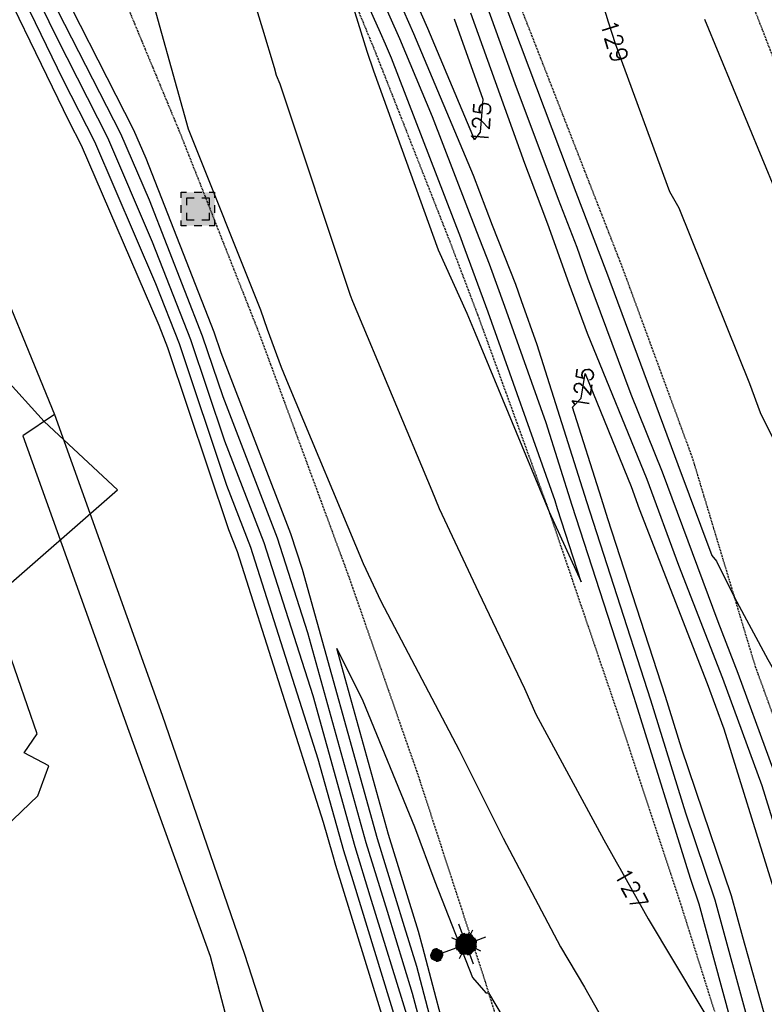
# Model space of a CAD drawing. Header units: feet. Extents: x 351431 to 355879, y 310968 to 329728.
# Tile 240 of 254: x 352266 to 352441, y 328402 to 328634. Entities that reach past the tile are written whole.
import ezdxf

# ---------------------------------------------------------------- set-up
doc = ezdxf.new("R2010")
doc.units = ezdxf.units.FT
doc.header["$MEASUREMENT"] = 0
doc.linetypes.add('D25', pattern=[0.375, 0.25, -0.125])
for name, color, linetype in [('ELIF', 153, 'LINKFENCE'), ('ELTCH-EG1', 253, 'Continuous'), ('ELTCN-EG1', 251, 'Continuous'), ('ELTT', 3, 'Continuous'), ('ELYSP', 1, 'D25'), ('ESFLJ', 5, 'Continuous'), ('ESFLP', 4, 'Continuous'), ('ESMask', 155, 'Continuous'), ('ETTC', 252, 'Continuous')]:
    doc.layers.add(name, color=color, linetype=linetype)
doc.styles.add('L80', font='simplex', dxfattribs={"height": 4})
doc.styles.add('ROMANSM', font='romansm.shx')
doc.linetypes.add('LINKFENCE', pattern='A,0.25,-0.08,0.25,-0.08,["X",ROMANSM,S=0.08,R=0,X=-0.004,Y=-0.04],-0.12', length=0.78)

# ---------------------------------------------------------------- blocks, each defined once
blk = doc.blocks.new('ESUFJBOX2')
for points in [[(-0.0787, 0.0535), (-0.0787, 0.0787), (-0.0535, 0.0787)], [(-0.0525, 0.0178), (-0.0525, 0.0525), (-0.0178, 0.0525)], [(-0.0178, 0.0787), (0.0178, 0.0787)], [(0.0178, 0.0525), (0.0525, 0.0525), (0.0525, 0.0178)], [(0.0535, 0.0787), (0.0787, 0.0787), (0.0787, 0.0535)], [(-0.0787, -0.0178), (-0.0787, 0.0178)], [(0.0787, 0.0178), (0.0787, -0.0178)], [(-0.0525, -0.0525), (-0.0525, -0.0178)], [(0.0525, -0.0178), (0.0525, -0.0525), (0.0178, -0.0525)], [(-0.0787, -0.0787), (-0.0787, -0.0535)], [(-0.0535, -0.0787), (-0.0787, -0.0787)], [(-0.0178, -0.0525), (-0.0525, -0.0525)], [(0.0178, -0.0787), (-0.0178, -0.0787)], [(0.0787, -0.0535), (0.0787, -0.0787), (0.0535, -0.0787)]]:
    blk.add_lwpolyline(points)
at = {"layer": 'ESMask'}
blk.add_solid([(-0.0787, -0.0787), (-0.0787, 0.0787), (0.0787, -0.0787), (0.0787, 0.0787)], dxfattribs=at)
blk = doc.blocks.new('ESUFMALUM')
for p, q in [((0, -0.0295), (0, -0.0976)), ((-0.053, -0.0946), (-0.0354, -0.1123)), ((0.053, -0.0946), (0.0354, -0.1123)), ((-0.1, -0.1476), (-0.05, -0.1476)), ((-0.0354, -0.183), (-0.053, -0.2007)), ((0.0354, -0.183), (0.053, -0.2007)), ((0.05, -0.1476), (0.1, -0.1476)), ((0, -0.1976), (0, -0.2476))]:
    blk.add_line(p, q)
for centre, radius, start, end in [((0, 0), 0.0295, 153.6503, 206.3497), ((0, 0), 0.0295, 63.6503, 116.3497), ((0, 0), 0.0295, 333.6503, 26.3497), ((0, 0), 0.0295, 243.6503, 296.3497), ((0, -0.1476), 0.05, 166.7041, 193.2959), ((0, -0.1476), 0.05, 121.7041, 148.2959), ((0, -0.1476), 0.05, 76.7041, 103.2959), ((0, -0.1476), 0.05, 31.7041, 58.2959), ((0, -0.1476), 0.05, 346.7041, 13.2959), ((0, -0.1476), 0.05, 211.7041, 238.2959), ((0, -0.1476), 0.05, 301.7041, 328.2959), ((0, -0.1476), 0.05, 256.7041, 283.2959)]:
    blk.add_arc(centre, radius, start, end)
at = {"layer": 'ESMask'}
for points, const_width in [([(-0.0148, 0, 1), (0.0148, 0, 1)], 0.0295), ([(-0.025, -0.1476, 1), (0.025, -0.1476, 1)], 0.05)]:
    blk.add_lwpolyline(points, format="xyb", close=True, dxfattribs=dict(at, const_width=const_width))

msp = doc.modelspace()

# ---------------------------------------------------------------- linework, layer by layer
at = {"layer": 'ELIF', "flags": 128}
msp.add_lwpolyline([(351665.81, 329546.35), (351668.67, 329546.32), (351712.54, 329546.56), (351722.05, 329546.27), (351725.7, 329546.14), (351727.05, 329527.6), (351726.98, 329491.13), (351727.87, 329438.62), (351761.81, 329438.02), (351814.65, 329437.62), (351835.33, 329436.32), (351862.69, 329386.6), (351889.26, 329335.82), (351906.4, 329302.42), (351911.4, 329277.72), (351919.48, 329244.63), (352047.76, 329007.58), (352098.92, 328915.68), (352132.27, 328852.09), (352140.87, 328836.47), (352167.62, 328783.87), (352188.73, 328738.56), (352211.91, 328685.43), (352233.94, 328636.87), (352256.62, 328582.42), (352273.72, 328540.75), (352299.09, 328469.91), (352318.55, 328413.67), (352330.88, 328375.47), (352342.65, 328334.94), (352357.71, 328280.05), (352368.83, 328237.62), (352379.7, 328199.8), (352386.09, 328164.27), (352394.28, 328131.6), (352410.52, 328091.57), (352420.61, 328052.51), (352438.52, 327998.33), (352447.97, 327930.27), (352457.3, 327883.52), (352464.85, 327832.95), (352474.76, 327769.44), (352480.47, 327723.6), (352472.87, 327669.08), (352462.58, 327607.63), (352454.35, 327565.56), (352450.14, 327542.51), (352440.18, 327491.23), (352434.19, 327452.8), (352425.1, 327392.33), (352415.15, 327340.16), (352400.93, 327284.96), (352388.51, 327217.63), (352380.26, 327170.72), (352376.42, 327149.51), (352369.64, 327110.29), (352361.86, 327072.16), (352335.86, 327055.2), (352288.6, 327027.01)], dxfattribs=at)
at = {"layer": 'ELTCH-EG1', "flags": 128}
for points, elevation in [([(352355.23, 328385.41), (352340.09, 328434.49), (352339.32, 328437), (352337.18, 328444.67), (352316.87, 328508.4), (352314.85, 328513.63), (352300.46, 328556.49), (352298.39, 328561.75), (352280.13, 328604.12), (352277.23, 328609.81), (352256.19, 328653.11)], 130), ([(352426.91, 328633.93), (352443.86, 328593.11)], 130), ([(352367.57, 328388.65), (352360.59, 328415.21), (352359.51, 328418.97), (352352.47, 328441.79), (352340.26, 328485.66), (352346.4, 328473.33), (352358.59, 328443.65), (352363.42, 328430.73), (352372.25, 328408.15), (352375.39, 328404.54), (352376.06, 328404.49), (352392.86, 328376.25)], 125)]:
    msp.add_lwpolyline(points, dxfattribs=dict(at, elevation=elevation))
at = {"layer": 'ELTCN-EG1', "elevation": 131, "flags": 128}
for points in [[(352260.3, 328498.34), (352288.6, 328523), (352271.3, 328539.12), (352261.68, 328549.8)], [(352252.22, 328434.14), (352269.82, 328450.94), (352272.43, 328458.03), (352266.58, 328461.04), (352269.66, 328465.53), (352260.48, 328491.91)]]:
    msp.add_lwpolyline(points, dxfattribs=at)
at = {"layer": 'ELTT', "flags": 128}
for points in [[(352273.72, 328540.75), (352266.31, 328535.78), (352291.28, 328466.21), (352310.45, 328413.17), (352321.89, 328369.35), (352333.78, 328328.69), (352351.53, 328277.78), (352362.07, 328236.47), (352373.32, 328194.4), (352374.86, 328162.04), (352383.13, 328148.32), (352383.72, 328134.27), (352396.27, 328086.29), (352399.51, 328042.27), (352431.03, 327995.41), (352439.15, 327932.93), (352447.76, 327880.51), (352451.57, 327821.67), (352418.89, 327787.47)], [(352273.72, 328540.75), (352299.09, 328469.91), (352318.55, 328413.67), (352330.88, 328375.47), (352342.65, 328334.94), (352357.71, 328280.05), (352368.83, 328237.62), (352379.7, 328199.8), (352386.09, 328164.27), (352394.28, 328131.6), (352410.52, 328091.57), (352420.61, 328052.51), (352438.52, 327998.33), (352447.97, 327930.27), (352457.3, 327883.52), (352464.85, 327832.95), (352474.76, 327769.44)]]:
    msp.add_lwpolyline(points, dxfattribs=at)
at = {"layer": 'ELYSP', "flags": 128}
for points in [[(353471.72, 327016.93), (353473.34, 327010.98), (353472.52, 327009.02), (353471.62, 327006.97), (353470.51, 327004.55), (353469.26, 327002.01), (353468.62, 327000.78), (353467.98, 326999.62), (353467.34, 326998.56), (353466.65, 326997.54), (353465.94, 326996.63), (353465.19, 326995.8), (353464.4, 326995.03), (353463.54, 326994.28), (353462.13, 326993.13), (353461.13, 326992.37), (353460.16, 326991.7), (353459.21, 326991.1), (353458.24, 326990.54), (353457.22, 326990.02), (353455.54, 326989.23), (353454.49, 326988.79), (353453.49, 326988.42), (353452.52, 326988.1), (353451.54, 326987.83), (353448.89, 326987.21), (353447.91, 326987.04), (353446.82, 326986.91), (353444.77, 326986.74), (353443.53, 326986.67), (353388.81, 326985.74), (353337.93, 326985.19), (353285.83, 326984.43), (353278.62, 326984.26), (353275.06, 326984.3), (353251.07, 326983.96), (353247.35, 326983.9), (353235.33, 326983.74), (353183.52, 326983), (353128.81, 326982.2), (353075.89, 326981.55), (353023, 326980.85), (353003.29, 326980.55), (352993.9, 326981.65), (352990.75, 326982.77), (352987.72, 326983.93), (352986.57, 326984.42), (352985.51, 326984.9), (352984.15, 326985.64), (352982.5, 326986.63), (352981, 326987.59), (352980.26, 326988.11), (352979.11, 326989.01), (352976.77, 326990.94), (352975.7, 326991.85), (352974.68, 326992.79), (352973.68, 326993.8), (352972.7, 326994.93), (352972.21, 326995.56), (352971.5, 326996.53), (352970.77, 326997.61), (352969.31, 326999.92), (352967.94, 327002.27), (352966.75, 327004.39), (352965.3, 327007.13), (352962.8, 327012.74), (352957.95, 327026.2), (352945.57, 327052.16), (352923.15, 327098.73), (352900.12, 327145.49), (352876.71, 327192.33), (352852.27, 327239.45), (352828.96, 327285.33), (352805.94, 327331.02), (352784.84, 327377.71), (352765.38, 327424.66), (352747.38, 327470.35), (352729.62, 327519.27), (352711.13, 327568.23), (352695.97, 327611.17), (352680.91, 327659.05), (352668.26, 327707.91), (352656.73, 327756.8), (352645.41, 327805.7), (352634.18, 327854.5), (352629.81, 327868.64), (352624.01, 327903.23), (352616.53, 327952.87), (352608.23, 328002.03), (352600.06, 328051.62), (352591.29, 328101.07), (352580.88, 328154.88), (352570.37, 328203.91), (352559.3, 328252.38), (352547.15, 328301.25), (352534.24, 328349.81), (352518.99, 328403.42), (352504.39, 328451.26), (352488.93, 328498.79), (352472.68, 328546.31), (352455.4, 328593.22), (352428.81, 328661.94), (352411.59, 328708.61), (352393.97, 328755.74), (352373.41, 328801.56), (352361.41, 328828.11), (352340.34, 328873.39), (352318.03, 328918.29), (352294.6, 328962.5), (352287.43, 328978.54), (352284.98, 328987.24), (352274.18, 329000.14), (352270.06, 329005.4), (352268.05, 329008.33), (352245.45, 329048.88), (352220.78, 329092.58), (352196.74, 329136.66), (352173.48, 329180.77), (352149.62, 329224.82), (352125.54, 329268.72), (352101.8, 329312.58), (352077.73, 329356.42), (352053.85, 329400.26), (352028.64, 329446.1), (352005.1, 329487.53), (352002.23, 329492.52), (352001.22, 329494.95), (352003.34, 329495.44), (352005.77, 329496.35), (352007.01, 329499.72), (352007.48, 329505.59), (351999.79, 329504.42), (351998.98, 329504.41), (351997.72, 329504.42, -0.123639), (351998.25, 329529.38), (352000.21, 329534.16), (352001.79, 329537.24), (352004.97, 329541.63), (352015.31, 329551.42), (352026.23, 329556.61), (352036.34, 329559.87), (352047.35, 329562.38), (352057.58, 329563.77), (352099.51, 329564.28)], [(351862.52, 329554.66), (351868.48, 329538.31), (351869.42, 329535.95), (351870.63, 329533.34), (351871.84, 329531.02), (351898.68, 329481.43), (351924.63, 329434.28), (351928.34, 329428.36), (351931.88, 329424.34), (351933, 329422.54), (351952.19, 329389.41), (351978.48, 329342.28), (352004.81, 329294.75), (352030.84, 329247.33), (352060.63, 329194.08), (352086.79, 329146.62), (352116.65, 329092.67), (352140.95, 329048.32), (352164.81, 329004.89), (352188.15, 328962.14), (352212.85, 328916.49), (352228.2, 328887.95), (352236.33, 328872.41), (352258.49, 328829.36), (352280.54, 328783.38), (352290.03, 328762.79), (352309.71, 328719.23), (352329.72, 328673.69), (352349.1, 328626.81), (352367.07, 328581.15), (352373.57, 328564.01), (352390.32, 328517.88), (352406.22, 328471.17), (352421.7, 328424.27), (352436.86, 328376.11), (352450.25, 328329.8), (352462.61, 328281.12), (352475.09, 328231.87), (352486.25, 328185.11), (352496.74, 328135.09), (352505.62, 328086.27), (352514.54, 328033.94), (352521.76, 327989.77), (352531.3, 327933.73), (352538.7, 327889.39), (352547.72, 327833.41), (352554.93, 327789.91), (352563.81, 327734.73), (352571.11, 327689.55), (352579.84, 327635.26), (352587.38, 327589.57), (352596.28, 327533.25), (352603.29, 327489.34), (352612.56, 327432.99), (352619.66, 327389.61), (352628.79, 327333.57), (352636.36, 327289.78), (352645.14, 327234.58), (352652.62, 327189.46), (352661.63, 327134.08), (352668.69, 327089.35), (352675.89, 327044.48), (352682.73, 327000.59), (352686.56, 326976.32), (352694.26, 326927.21), (352698.66, 326895.64), (352706.97, 326847.16), (352714.25, 326799.55), (352722.48, 326747.2), (352729.75, 326701.34), (352737.97, 326649.53), (352746.56, 326595.61), (352754.07, 326548.63), (352762.09, 326498.76), (352770.28, 326448.66), (352778.28, 326399.02), (352786.42, 326348.21), (352794.41, 326298.89), (352802.47, 326248.63), (352810.51, 326199.31), (352818.65, 326148.92), (352826.64, 326099.4), (352835.05, 326048.43), (352843, 325999.3), (352851.33, 325946.41), (352858.97, 325899.03), (352867.02, 325848.86), (352874.94, 325799.46), (352883.36, 325747.23), (352891.16, 325699.21), (352899.48, 325647.1), (352907.27, 325599.21), (352915.42, 325548.05), (352923.22, 325499.12), (352931.65, 325447.72), (352940.42, 325398.62), (352949.15, 325347.91), (352957.47, 325299.11), (352966.11, 325246.23), (352973.26, 325199.22), (352981.71, 325147.47), (352989.51, 325099.49), (352994.9, 325068.59), (353000.4, 325032.81), (353006.91, 324993.6), (353012.12, 324957.22), (353021.58, 324898.88), (353029.63, 324849.76), (353037.69, 324799.9), (353045.8, 324751.02), (353054.11, 324701.43), (353062.02, 324652.29), (353070.04, 324602.96), (353077.96, 324553.87), (353085.91, 324505.09), (353094.14, 324454.84), (353102.2, 324406.14), (353110.06, 324356.36), (353118.02, 324307.22), (353125.92, 324257.7), (353133.91, 324207.71), (353141.65, 324159.13), (353149.64, 324109.53), (353157.86, 324060.15), (353165.85, 324010.86), (353173.75, 323961.19), (353181.54, 323912.02), (353189.31, 323862.86), (353197.18, 323812.79), (353205.17, 323763.84), (353213.16, 323713.91), (353220.85, 323664.89), (353228.93, 323615.88), (353236.82, 323566.31), (353244.93, 323517.07), (353252.73, 323467.46), (353260.77, 323417.72), (353268.41, 323368.86), (353276.49, 323319.6), (353284.34, 323270.41), (353292.33, 323221.36), (353299.99, 323171.68), (353307.93, 323122.47), (353316.1, 323072.76), (353323.86, 323023.29), (353332.53, 322971.2), (353340.22, 322922.22), (353347.13, 322874.57), (353353.74, 322823.54), (353359.62, 322773.77), (353365.17, 322724.35), (353370.3, 322674.05), (353375.32, 322625.03), (353379.87, 322575.18), (353384.18, 322525.33), (353387.85, 322475.76), (353391.39, 322426.12), (353394.47, 322376.08), (353397.29, 322326.88), (353399.17, 322276.61), (353401.08, 322227.34), (353402.1, 322175.29), (353403.06, 322127.63), (353403.66, 322075.2), (353403.64, 322026.39), (353403.67, 321975.84), (353403.97, 321926.36), (353403.89, 321875.83), (353404, 321870.12), (353405.85, 321868.24), (353409.01, 321827.04), (353412.79, 321812.81), (353417.65, 321807.44), (353422.66, 321811.83), (353426.67, 321827.75), (353429.86, 321842.46), (353429.64, 321876.49), (353429.54, 321926.15), (353429.75, 321976.4), (353429.79, 322027.56), (353429.97, 322076.64), (353429.72, 322128.27), (353429.25, 322177.1), (353428.85, 322227.79), (353428.22, 322277.97), (353427.15, 322328.04), (353425.56, 322378.43), (353423.62, 322427.85), (353421.45, 322478.53), (353418.44, 322525.97), (353414.47, 322578.5), (353410.55, 322629.29), (353406.58, 322678.66), (353401.12, 322728.54), (353395.2, 322777.93), (353389.23, 322827.82), (353382.69, 322878.03), (353375.18, 322928.17), (353367.76, 322976.62), (353359.81, 323029.14), (353352.32, 323077.72), (353344.64, 323128.12), (353336.86, 323177.53), (353329.17, 323226.11), (353321.25, 323275.45), (353313.08, 323325.09), (353304.98, 323374.58), (353296.9, 323424.28), (353289.12, 323472.69), (353281.01, 323522.56), (353272.96, 323571.98), (353264.82, 323621.91), (353256.83, 323670.94), (353248.87, 323720.32), (353240.85, 323769.6), (353233.06, 323818.82), (353224.88, 323868.78), (353216.97, 323917.79), (353209, 323967.62), (353201.01, 324016.34), (353192.87, 324065.93), (353184.88, 324115.09), (353176.89, 324164.41), (353168.84, 324213.83), (353160.97, 324263.08), (353152.94, 324312.58), (353144.91, 324361.58), (353136.98, 324411.25), (353129.01, 324459.9), (353120.97, 324509.72), (353111.8, 324559.29), (353103.71, 324608.2), (353096.64, 324657.7), (353088.4, 324707.05), (353080.52, 324756.9), (353072.54, 324806.18), (353064.63, 324854.91), (353056.29, 324905.17), (353046.88, 324963), (353040.5, 325001.65), (353034.51, 325038.43), (353032.08, 325056.91), (353025.4, 325088.03), (353026.74, 325090.76), (353025.08, 325099.84), (353017.26, 325149.09), (353009.07, 325199.67), (353001.18, 325249.31), (352992.9, 325300.49), (352985.13, 325349.2), (352977.11, 325399.98), (352969.08, 325449.2), (352960.89, 325500.26), (352953.27, 325549.21), (352944.97, 325600.34), (352937.08, 325649), (352928.75, 325700.88), (352920.89, 325749.35), (352912.73, 325800.14), (352904.9, 325849.4), (352896.71, 325900.39), (352888.84, 325949.1), (352880.4, 326000.29), (352872.64, 326049.08), (352864.39, 326099.28), (352856.34, 326149.02), (352848.26, 326199.2), (352840.19, 326249.08), (352832.22, 326298.89), (352824.01, 326349.18), (352815.93, 326399.61), (352807.57, 326449.38), (352799.67, 326499.18), (352791.56, 326549.6), (352782.84, 326599.22), (352774.42, 326655.56), (352766.72, 326704.51), (352759.08, 326752.71), (352751.12, 326803.37), (352743.48, 326851.72), (352736.98, 326891.46), (352731.78, 326926.57), (352723.7, 326979.14), (352719.25, 327005.2), (352712.08, 327050.01), (352704.85, 327094.46), (352697.35, 327139.97), (352688.23, 327195.49), (352680.89, 327240.25), (352672.13, 327294.7), (352664.68, 327340.33), (352655.67, 327395.92), (352648.53, 327439.83), (352639.52, 327495.27), (352632.47, 327539.74), (352623.57, 327595.47), (352616.32, 327639.82), (352607.25, 327696.56), (352600.2, 327740.15), (352591.08, 327795.89), (352583.74, 327839.91), (352574.34, 327896.71), (352567.07, 327939.86), (352557.56, 327996.32), (352550.22, 328040.19), (352541.44, 328091.31), (352531.4, 328143.34), (352531.45, 328143.34), (352520.62, 328192.63), (352509.03, 328240.63), (352496.55, 328290.59), (352483.55, 328339.04), (352470.58, 328386.05), (352455.86, 328435.02), (352438.97, 328481.36), (352424.2, 328530.36), (352407.62, 328575.42), (352400.09, 328594.71), (352382.61, 328639.43), (352363.23, 328687.59), (352344.26, 328731.71), (352323.27, 328778.58), (352313.92, 328797.66), (352289.67, 328845.52), (352266.59, 328888.4), (352258.52, 328902.89), (352241.23, 328932.66), (352222.63, 328964.17), (352215.23, 328975.86), (352188.32, 329018), (352161.34, 329060.22), (352134.23, 329102.69), (352100.69, 329155.16), (352074.93, 329201.67), (352045.48, 329255.23), (352019.65, 329301.99), (351992.93, 329350.38), (351967.17, 329397.28), (351942.01, 329443.17), (351916.49, 329489.9), (351902.82, 329514.6), (351891.6, 329531.22), (351884.34, 329540.62), (351870.15, 329558.58, 1.1946), (351862.45, 329554.85)], [(351665.39, 329554.11), (351710.97, 329554.06), (351774.35, 329554.01), (351784.94, 329554.11, -0.069602), (351795.28, 329552.91), (351798.61, 329552.01), (351806.92, 329547.97), (351814.14, 329541.96), (351816.68, 329539.37), (351820.27, 329533.17), (351825.45, 329523.63), (351845.07, 329483.83), (351856.85, 329463.1), (351881, 329419.39), (351904.83, 329375.38), (351929.22, 329331.66), (351953.47, 329288.23), (351976.81, 329244.1), (352001.75, 329200.36), (352025.68, 329156.43), (352049.53, 329112.94), (352074.01, 329068.37), (352097.6, 329024.87), (352121.79, 328980.83), (352145.25, 328936.83), (352168.79, 328893.17), (352192.16, 328848.72), (352215.23, 328804.19), (352236.95, 328759.14), (352243.67, 328744.72), (352264.13, 328698.9), (352284.23, 328653), (352303.38, 328606.96), (352321.88, 328560.11), (352325.47, 328550.41), (352342.92, 328503.08), (352359.32, 328456.12), (352374.79, 328408.59), (352389.74, 328360.24), (352401.77, 328318.97), (352414.54, 328270.33), (352426.38, 328221.68), (352437.43, 328173.02), (352447.64, 328123.96), (352457.18, 328074.89), (352465.1, 328029.71), (352470.96, 327980.1), (352474.57, 327930.02), (352478.49, 327879.75), (352483.06, 327829.57), (352487.65, 327780.01), (352491.75, 327730.01), (352494.88, 327680.08), (352496.92, 327629.45), (352497.79, 327577.66), (352496.37, 327529.11), (352493.14, 327478.72), (352488.55, 327429.28), (352483.09, 327380.91), (352476.61, 327329.92), (352469.94, 327280.11), (352463.25, 327230.3), (352456.41, 327181.21), (352449.82, 327131.13), (352443.29, 327080.8), (352437, 327030.56), (352436.03, 327016.28)]]:
    msp.add_lwpolyline(points, format="xyb", dxfattribs=at)

# ---------------------------------------------------------------- block references
at = {"layer": 'ESFLJ', "xscale": 50, "yscale": 50, "zscale": 50}
msp.add_blockref('ESUFJBOX2', (352307.56, 328589.19), dxfattribs=at)
at = {"layer": 'ESFLP', "xscale": 49.9999999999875, "yscale": 49.9999999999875, "zscale": 49.9999999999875, "rotation": 110.3708155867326}
msp.add_blockref('ESUFMALUM', (352363.84, 328413.42), dxfattribs=at)

# ---------------------------------------------------------------- next in the draw order: texts
at = {"layer": 'ETTC', "char_height": 4, "attachment_point": 5, "style": 'L80', "bg_fill": 3, "box_fill_scale": 1.2, "bg_fill_color": 256}
for s, insert, rotation, bg_fill_transparency in [('{129}', (352405.71, 328628.72, 129), 287.7234, 7018909), ('{125}', (352374.27, 328609.46, 125), 85.4817, 7018914), ('{125}', (352398.25, 328546.9, 125), 81.1944, 7018904), ('{127}', (352409.7, 328429.02, 127), 299.3024, 7018979)]:
    msp.add_mtext(s, dxfattribs=dict(at, insert=insert, rotation=rotation, bg_fill_transparency=bg_fill_transparency))

# ---------------------------------------------------------------- next in the draw order: linework, layer by layer
at = {"layer": 'ELTCH-EG1', "elevation": 125, "flags": 128}
for points in [[(352367.91, 328633.97), (352374.71, 328615.06), (352374.1, 328607.29), (352372.77, 328605.56), (352361.77, 328631.73), (352344.64, 328670.52)], [(352446.8, 328379), (352435.97, 328417.63), (352433.33, 328427.35), (352421.49, 328462.17), (352417.72, 328474.34), (352404.2, 328516.23), (352402.66, 328521.01), (352395.87, 328542.52), (352397.89, 328544.59), (352398.8, 328550.43), (352409.63, 328523.82), (352411.58, 328518.57), (352427.59, 328477.41), (352431.49, 328466.75), (352442.72, 328430.62), (352447.19, 328417.98), (352459.41, 328382.45)]]:
    msp.add_lwpolyline(points, dxfattribs=at)
at = {"layer": 'ELTCN-EG1', "flags": 128}
for points, elevation in [([(352310.68, 328671.21), (352322.77, 328631.65), (352325.52, 328622.52), (352326.01, 328620.75), (352326.82, 328618.72), (352343.47, 328568.92), (352344, 328567.49), (352362.66, 328522.86), (352364.41, 328518.67), (352373.69, 328498.91), (352384.53, 328476.25), (352387.22, 328470.19), (352403.23, 328440.55), (352413.66, 328421.97), (352432.09, 328391.27)], 127), ([(352370.02, 328581.05), (352369.5, 328582.38), (352353.17, 328624.73), (352351.78, 328628.04), (352350.61, 328630.69), (352335.33, 328664.67), (352337.64, 328656.63), (352341.72, 328644.67), (352347.39, 328626.39), (352348.93, 328621.74), (352364.14, 328579.57), (352370.93, 328564.66), (352372.91, 328559.98), (352390.32, 328517.88), (352397.87, 328501.38), (352392.33, 328518.53), (352391.73, 328520.46), (352375.97, 328564.89), (352370.02, 328581.05)], 128), ([(352437.65, 328396.44), (352429.5, 328426.38), (352422.55, 328446.82), (352414.29, 328473.48), (352405.59, 328500.46), (352399.22, 328520.18), (352387.53, 328557.2), (352383.85, 328567.59), (352382.46, 328571.37), (352377.01, 328585.33), (352372.47, 328597.1), (352358.44, 328630.5), (352346.63, 328657.24)], 126), ([(352373.23, 328194.73), (352368.53, 328237.56), (352368.28, 328238.89), (352367.59, 328242.33), (352369.95, 328240.72), (352388.17, 328258.22), (352385.58, 328278.92), (352385.03, 328282.19), (352376.13, 328320.91), (352373.16, 328332.33), (352370.3, 328341.93), (352357.74, 328385.87), (352356.2, 328391.73), (352344.13, 328430.88), (352341.95, 328437.96), (352335.93, 328459.56), (352320.03, 328509.47), (352314.39, 328524.06), (352303.19, 328557.42), (352297.63, 328571.59), (352283.22, 328605.04), (352275.79, 328619.61), (352258.81, 328654.53)], 129), ([(352375.36, 328196.13), (352372.19, 328225.92), (352378.35, 328219.01), (352380.91, 328220.05), (352390.48, 328226.65), (352394.35, 328230.37), (352388.22, 328279.43), (352386.92, 328287.19), (352381.37, 328311.36), (352375.72, 328333.06), (352370.27, 328351.31), (352360.2, 328386.57), (352357.18, 328398.06), (352348.17, 328427.28), (352344.58, 328438.92), (352334.68, 328474.46), (352323.18, 328510.54), (352313.93, 328534.49), (352305.92, 328558.34), (352296.87, 328581.42), (352286.3, 328605.95), (352274.34, 328629.41), (352261.44, 328655.96)], 128), ([(352404.31, 328205.27), (352401.32, 328224.82), (352397.8, 328246.03), (352393.49, 328280.45), (352391.23, 328294.06), (352389.73, 328300.35), (352380.83, 328334.52), (352370.23, 328370.07), (352365.12, 328387.96), (352359.13, 328410.72), (352356.25, 328420.06), (352349.84, 328440.83), (352332.18, 328504.25), (352329.49, 328512.69), (352313.02, 328555.34), (352311.39, 328560.19), (352295.35, 328601.1), (352292.47, 328607.79), (352271.45, 328649.01)], 126), ([(352294.94, 328645.09), (352305.25, 328608.1), (352322.33, 328565.44), (352323.84, 328560.91), (352327.16, 328551.96), (352328.85, 328547.91), (352346.5, 328505.68), (352350.68, 328496.78), (352369.09, 328461.7), (352379.47, 328441), (352393.02, 328415.36), (352398.64, 328405.9), (352412.5, 328381.41)], 126), ([(352436.78, 328384.63), (352425.68, 328425.42), (352423.62, 328431.46), (352410.87, 328472.62), (352406.97, 328484.69), (352395.78, 328519.36), (352389.63, 328538.83), (352379.91, 328566.24), (352376.24, 328576.21), (352373.26, 328583.85), (352362.82, 328610.91), (352355.11, 328629.27), (352348.62, 328643.97)], 127), ([(352377.43, 328197.88), (352375.77, 328213.49), (352378.99, 328209.86), (352389.16, 328214.02), (352399.49, 328215.83), (352398.19, 328224.34), (352396.66, 328233.56), (352390.86, 328279.94), (352388.82, 328292.19), (352386.61, 328301.8), (352378.27, 328333.79), (352370.25, 328360.69), (352362.66, 328387.26), (352358.15, 328404.39), (352352.21, 328423.67), (352347.21, 328439.87), (352333.43, 328489.36), (352326.34, 328511.61), (352313.47, 328544.91), (352308.66, 328559.26), (352296.11, 328591.26), (352289.39, 328606.87), (352272.9, 328639.21)], 127), ([(352375.75, 328636.8), (352382.24, 328618.75), (352392.47, 328591.5), (352396.84, 328580.17), (352399.4, 328572.99), (352409.58, 328545.55), (352417.01, 328527.3), (352430.09, 328492.03), (352434.82, 328479.86), (352449.43, 328439.97), (352451.42, 328433.57), (352464.73, 328395.96)], 127), ([(352379.91, 328637.51), (352396.59, 328593.13), (352403.7, 328574.68), (352403.82, 328574.34), (352419.85, 328531.13), (352420.7, 328529.03), (352428.66, 328507.58), (352429.75, 328506.2), (352434.05, 328497.7), (352441.88, 328483.05), (352448.15, 328471.95), (352465.86, 328438.94), (352474.58, 328425.54), (352489.68, 328399.18)], 128), ([(352402.97, 328637.28), (352405.88, 328628.18), (352418.73, 328593.32), (352420.87, 328589.45), (352437.57, 328548.1), (352440.04, 328541.27), (352452.36, 328516.46), (352461.25, 328497.57), (352462.88, 328494.24), (352480.54, 328461.63), (352488.02, 328446.47), (352499.34, 328425.33), (352513.27, 328400.53)], 129), ([(352371.83, 328635.38), (352384.56, 328599.98), (352388.36, 328589.87), (352389.98, 328585.67), (352394.98, 328571.65), (352399.31, 328559.98), (352413.32, 328525.56), (352420.84, 328505.3), (352431.2, 328478.64), (352440.46, 328453.36), (352447.07, 328432.1), (352458.22, 328400.59)], 126)]:
    msp.add_lwpolyline(points, dxfattribs=dict(at, elevation=elevation))

doc.saveas('drawing.dxf')
